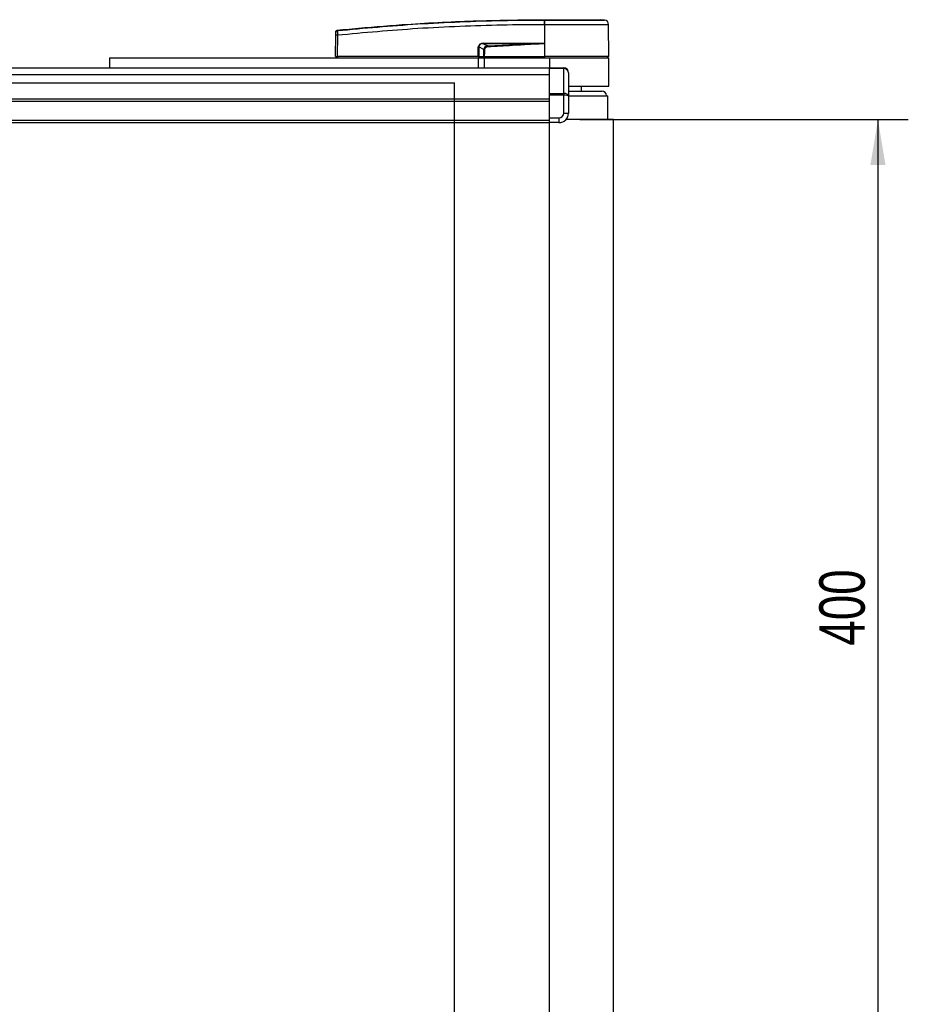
# Model space of a CAD drawing. Header units: millimetres. Extents: x 0 to 420, y 0 to 300.
# Tile 20 of 73: x 182 to 241, y 78 to 143. Entities that reach past the tile are written whole.
import ezdxf

# ---------------------------------------------------------------- set-up
doc = ezdxf.new("R2010")
doc.units = ezdxf.units.MM
doc.layers.add('QUOTE', color=174, linetype='Continuous')
doc.styles.add('SLDTEXTSTYLE3', font='TXT', dxfattribs={"width": 0.75})
doc.dimstyles.new('SLDDIMSTYLE0', dxfattribs={"dimtxt": 3, "dimasz": 3, "dimexe": 0, "dimexo": 0.0625, "dimgap": 0.75, "dimtad": 1, "dimlfac": 6.385029, "dimrnd": 1e-09, "dimzin": 12, "dimdsep": 46, "dimtxsty": 'SLDTEXTSTYLE3', "dimsah": 1, "dimcen": 0.09, "dimadec": 0, "dimazin": 3, "dimtfac": 1, "dimtdec": 3, "dimtofl": 0, "dimtmove": 0, "dimatfit": 3, "dimfxl": 0, "dimfrac": 2, "dimtolj": 1, "dimtzin": 12, "dimarcsym": 0})

# ---------------------------------------------------------------- blocks, each defined once
blk = doc.blocks.new('_D_4')
at = {"layer": 'QUOTE'}
for p, q in [((218.899, 136.343), (240.539, 136.343)), ((238.539, 136.343), (238.539, 73.697)), ((218.899, 73.697), (240.539, 73.697))]:
    blk.add_line(p, q, dxfattribs=at)
for points in [[(238.539, 136.343), (238.039, 133.343), (239.039, 133.343)], [(238.539, 73.697), (239.039, 76.697), (238.039, 76.697)]]:
    blk.add_solid(points, dxfattribs=at)
at = {"layer": 'QUOTE', "insert": (234.672, 101.695), "char_height": 3, "attachment_point": 1, "rotation": 90, "style": 'SLDTEXTSTYLE3'}
blk.add_mtext('400', dxfattribs=at)

msp = doc.modelspace()

# ---------------------------------------------------------------- linework, layer by layer
at = {"color": 7, "linetype": 'Continuous', "lineweight": 25}
for p, q in [((216.5715, 142.9211), (216.5717, 142.9211)), ((220.515, 142.8995), (220.2426, 142.9211)), ((202.9305, 142.2277), (202.9304, 142.2277)), ((216.5713, 142.5909), (216.5458, 142.5909)), ((216.5713, 142.5909), (216.5697, 140.4935)), ((220.8134, 140.4935), (220.7951, 142.5908)), ((202.8038, 140.4935), (202.8161, 141.8959)), ((202.9308, 141.8959), (202.9186, 140.4935)), ((212.5548, 141.382), (216.2302, 141.382)), ((212.2085, 140.4935), (212.2109, 141.1257)), ((212.2402, 141.1257), (212.2377, 140.4935)), ((212.5706, 140.954), (212.2402, 141.1257)), ((212.5528, 141.3415), (212.8281, 141.1984)), ((216.2282, 141.3415), (212.5528, 141.3415)), ((216.5614, 141.3632), (216.5615, 141.3545)), ((216.5615, 141.3545), (216.569, 140.4935)), ((187.9246, 140.4152), (187.9246, 139.7434)), ((187.9246, 140.4152), (212.2001, 140.4152)), ((202.8038, 140.4935), (202.9186, 140.4935)), ((202.8801, 140.4935), (202.8815, 140.4152)), ((212.2085, 140.4935), (202.9186, 140.4935)), ((202.9244, 140.4935), (202.9245, 140.4152)), ((212.2001, 140.4152), (212.2001, 139.7434)), ((212.2001, 140.4152), (212.5917, 140.4152)), ((212.2377, 140.4935), (212.2085, 140.4935)), ((212.2146, 140.4935), (212.2147, 140.4152)), ((212.2377, 140.4935), (212.5869, 140.4935)), ((212.2918, 140.4935), (212.2928, 140.4152)), ((212.5917, 140.4152), (212.5917, 139.7434)), ((212.5917, 140.4152), (216.8986, 140.4152)), ((212.5989, 140.4935), (216.569, 140.4935)), ((212.6235, 140.4935), (212.624, 140.4152)), ((216.5697, 140.4935), (216.569, 140.4935)), ((220.8134, 140.4935), (216.5697, 140.4935)), ((216.5729, 140.4935), (216.573, 140.4152)), ((216.8986, 140.4152), (220.814, 140.4152)), ((216.8986, 140.4152), (216.8986, 139.7434)), ((220.7357, 140.4152), (220.7371, 140.4935)), ((220.814, 138.5358), (220.814, 140.4152)), ((158.4301, 139.7434), (216.8986, 139.7434)), ((216.8986, 139.7434), (217.8383, 139.7434)), ((216.8986, 139.6975), (216.8986, 139.7434)), ((217.8383, 139.6975), (216.8986, 139.6975)), ((216.8986, 138.0665), (216.8986, 139.6975)), ((217.8383, 139.7434), (217.8383, 139.6975)), ((217.8383, 138.0665), (217.8383, 139.6975)), ((60.2823, 139.3145), (216.8986, 139.3145)), ((218.1516, 139.4301), (218.1516, 137.8909)), ((218.1516, 138.2226), (220.3442, 138.2226)), ((218.1672, 138.5358), (220.814, 138.5358)), ((219.013, 138.2226), (219.013, 138.5358)), ((60.2823, 137.7074), (216.8986, 137.7074)), ((60.2823, 137.5507), (216.8986, 137.5507)), ((216.8986, 138.0665), (217.8383, 138.0665)), ((216.8986, 137.9557), (216.8986, 138.0665)), ((217.8383, 137.9557), (216.8986, 137.9557)), ((216.8986, 136.4544), (216.8986, 137.9557)), ((216.8986, 136.2978), (216.8986, 137.5507)), ((217.8383, 138.0665), (217.8383, 137.9557)), ((217.8383, 136.7677), (217.8383, 137.9557)), ((218.1516, 137.9093), (220.7357, 137.9093)), ((218.1516, 137.8909), (218.1516, 136.7677)), ((220.7432, 136.3432), (220.7357, 137.9093)), ((60.2823, 136.2978), (216.8986, 136.2978)), ((216.8986, 136.4544), (217.5251, 136.4544)), ((216.8986, 136.1412), (216.8986, 136.2978)), ((217.5251, 136.4544), (217.5251, 136.1412)), ((217.8383, 136.7677), (218.1516, 136.7677)), ((221.1273, 136.3432), (217.9858, 136.3432)), ((221.1273, 73.6966), (221.1273, 136.3432)), ((60.2823, 136.1412), (216.8986, 136.1412)), ((217.5251, 136.1412), (216.8986, 136.1412)), ((216.8986, 73.8986), (216.8986, 136.1412))]:
    msp.add_line(p, q, dxfattribs=at)
at = {"color": 7, "linetype": 'Continuous'}
for p in [(66.5469, 138.7707), (210.634, 71.2691)]:
    msp.add_line(p, (210.634, 138.7707), dxfattribs=at)
at = {"color": 7, "linetype": 'Continuous', "lineweight": 25, "flags": 128}
msp.add_lwpolyline([(216.2282, 141.3415), (216.4148, 141.3488), (216.5615, 141.3545)], dxfattribs=at)
at = {"color": 7, "linetype": 'Continuous', "lineweight": 25}
for centre, radius, start, end in [((217.7224, 142.657), 1.1784, 168.120168, 183.219012), ((222.9231, 142.1753), 6.395, 173.303191, 173.496611), ((217.7479, 142.6563), 1.1785, 168.081743, 183.180073), ((220.4818, 142.5881), 0.3132, 0.500011, 83.923128), ((202.9426, 142.0795), 0.1249, 96.104195, 179.384141), ((202.8735, 138.4286), 3.4678, 89.051899, 90.948101), ((212.2303, 141.3778), 0.3245, 353.585658, 0.74759), ((215.9057, 141.3778), 0.3245, 353.585658, 0.74759), ((212.2256, 145.1147), 3.989, 269.78976, 270.21024), ((104.6548, 135.9703), 108.2995, 2.731259, 2.766996), ((217.8383, 139.4301), 0.3132, 0, 90), ((220.3442, 137.9093), 0.3132, 360, 90), ((217.5251, 136.7677), 0.3132, 270, 0), ((217.5251, 136.7677), 0.6265, 270, 0)]:
    msp.add_arc(centre, radius, start, end, dxfattribs=at)
for centre, major_axis, ratio, start_param, end_param in [((212.7667, 140.9661), (0.5325, -0.2619), 0.6067254, 2.2520057, 3.4288926), ((212.7627, 140.9665), (0.5038, -0.2494), 0.5569608, 2.2532184, 3.4301053), ((212.9579, 140.865), (0.3588, -0.1909), 0.7705823, 2.3011388, 3.4780257), ((212.9579, 140.8657), (0.3132, -0.1656), 0.6630178, 2.2990506, 3.4759374), ((217.8383, 139.4301), (0.3132, 0), 0.8535534, 0, 1.5707963), ((217.8383, 137.8909), (0.3132, 0), 0.5606602, 0, 1.5707963), ((217.8383, 137.8909), (0.3132, 0), 0.2071068, 0, 1.5707963)]:
    msp.add_ellipse(centre, major_axis=major_axis, ratio=ratio, start_param=start_param, end_param=end_param, dxfattribs=at)
for points, knots in [([(202.9293, 142.2037), (204.693, 142.3646), (207.381, 142.6099), (211.0031, 142.7904), (213.7867, 142.886), (215.6395, 142.8859), (216.5692, 142.8996), (216.5692, 142.8996)], [0, 0, 0, 0, 0.3887669, 0.5925279, 0.7962893, 0.9999993, 1, 1, 1, 1]), ([(202.9305, 142.2277), (202.9831, 142.2331), (203.3078, 142.266), (204.7324, 142.4051), (207.6594, 142.6442), (211.8824, 142.874), (215.0078, 142.9054), (216.5715, 142.9211)], [0, 0, 0, 0, 0.0117013, 0.0722088, 0.3141935, 0.6568871, 1, 1, 1, 1]), ([(216.5692, 142.8996), (216.5692, 142.8996), (216.5778, 142.8996), (216.5863, 142.8996), (216.5948, 142.8996)], [0, 0, 0, 0, 0.0003655, 1, 1, 1, 1]), ([(216.5717, 142.9211), (216.8042, 142.9211), (217.27, 142.9211), (217.956, 142.9211), (218.5938, 142.9211), (219.1609, 142.9211), (219.6279, 142.9211), (219.9764, 142.9211), (220.2016, 142.9211), (220.2289, 142.9211), (220.2426, 142.9211)], [0, 0, 0, 0, 0.1248804, 0.2501396, 0.3746494, 0.4998125, 0.6247642, 0.7495577, 0.8749238, 1, 1, 1, 1]), ([(216.5948, 142.8996), (216.779, 142.8996), (217.1472, 142.8995), (217.7149, 142.8996), (218.2799, 142.8996), (218.825, 142.8994), (219.3143, 142.8996), (219.7362, 142.8996), (220.0765, 142.8995), (220.3264, 142.8997), (220.4846, 142.8995), (220.5049, 142.8995), (220.515, 142.8995)], [0, 0, 0, 0, 0.0923036, 0.1846071, 0.2865385, 0.3884688, 0.490398, 0.5923288, 0.694247, 0.7961664, 0.8980845, 1, 1, 1, 1]), ([(202.8161, 141.8959), (202.8162, 141.9034), (202.8164, 141.9317), (202.8168, 141.9799), (202.8173, 142.0311), (202.8176, 142.0685), (202.8177, 142.0767), (202.8177, 142.0808)], [0, 0, 0, 0, 0.0821077, 0.3116546, 0.5407071, 0.7703697, 1, 1, 1, 1]), ([(202.8177, 142.0808), (202.8178, 142.0898), (202.8179, 142.1021), (202.8179, 142.1037), (202.8179, 142.1042)], [0, 0, 0, 0, 0.7365741, 1, 1, 1, 1]), ([(202.8179, 142.1042), (202.8181, 142.1085), (202.8188, 142.1271), (202.8285, 142.1592), (202.8536, 142.1939), (202.8888, 142.2193), (202.9165, 142.2249), (202.9304, 142.2277)], [0, 0, 0, 0, 0.0716067, 0.3068114, 0.5378745, 0.7689372, 1, 1, 1, 1]), ([(202.9293, 142.2037), (202.9284, 142.1968), (202.9266, 142.1829), (202.9259, 142.1205), (202.9269, 142.0354), (202.9289, 141.9554), (202.9304, 141.9083), (202.9308, 141.8959)], [0, 0, 0, 0, 0.2296881, 0.4595969, 0.6887793, 0.9180889, 1, 1, 1, 1]), ([(202.9304, 142.2277), (202.9303, 142.2273), (202.93, 142.2256), (202.9296, 142.213), (202.9293, 142.2037)], [0, 0, 0, 0, 0.2638842, 1, 1, 1, 1]), ([(216.5458, 142.5909), (215.6202, 142.5851), (213.7689, 142.5736), (210.9928, 142.4829), (207.3766, 142.3012), (204.6925, 142.0565), (202.9308, 141.8959)], [0, 0, 0, 0, 0.2036202, 0.4072406, 0.6109477, 1, 1, 1, 1]), ([(220.7951, 142.5908), (220.7847, 142.5908), (220.7636, 142.5909), (220.5937, 142.5909), (220.3249, 142.5907), (219.9596, 142.5908), (219.5043, 142.5909), (218.9793, 142.5907), (218.3902, 142.5909), (217.7833, 142.5908), (217.1689, 142.5908), (216.772, 142.5909), (216.5713, 142.5909)], [0, 0, 0, 0, 0.100465, 0.2038434, 0.3043094, 0.4076889, 0.5081552, 0.611535, 0.7120023, 0.8153833, 0.9066108, 1, 1, 1, 1]), ([(216.2302, 141.382), (216.2622, 141.3817), (216.357, 141.3808), (216.4685, 141.3811), (216.5458, 141.3662), (216.5614, 141.3632)], [0, 0, 0, 0, 0.28926734, 0.85682964, 1, 1, 1, 1]), ([(212.5706, 140.954), (212.5798, 140.954), (212.5962, 140.9541), (212.6169, 140.954), (212.626, 140.954)], [0, 0, 0, 0, 0.56, 1, 1, 1, 1]), ([(212.5869, 140.4935), (212.5819, 140.5794), (212.5729, 140.7326), (212.5713, 140.8864), (212.5706, 140.954)], [0, 0, 0, 0, 0.560586, 1, 1, 1, 1]), ([(212.626, 140.954), (212.6236, 140.868), (212.6193, 140.7142), (212.6051, 140.561), (212.5989, 140.4935)], [0, 0, 0, 0, 0.5593923, 1, 1, 1, 1]), ([(212.8281, 141.1984), (213.4627, 141.2271), (214.596, 141.2783), (215.7294, 141.3222), (216.2282, 141.3415)], [0, 0, 0, 0, 0.5599741, 1, 1, 1, 1]), ([(216.5615, 141.3545), (215.8654, 141.308), (214.6226, 141.225), (213.3786, 141.1597), (212.8314, 141.1309)], [0, 0, 0, 0, 0.5600269, 1, 1, 1, 1]), ([(212.5869, 140.4935), (212.588, 140.4935), (212.5905, 140.4935), (212.5948, 140.4935), (212.5978, 140.4935), (212.5989, 140.4935)], [0, 0, 0, 0, 0.3193957, 0.7481913, 1, 1, 1, 1])]:
    msp.add_open_spline(points, degree=3, knots=knots, dxfattribs=at)

# ---------------------------------------------------------------- dimensions: what is measured, and where the dimension line sits
at = {"layer": 'QUOTE'}
dim = msp.add_linear_dim(base=(236.1582, 73.6966), p1=(216.8986, 136.3432), p2=(216.8986, 73.6966), angle=90, dimstyle='SLDDIMSTYLE0', dxfattribs=at)
dim.commit()
dim.dimension.update_dxf_attribs({"geometry": '_D_4', "text_midpoint": (236.1582, 105.0199), "dimtype": 160})

doc.saveas('drawing.dxf')
